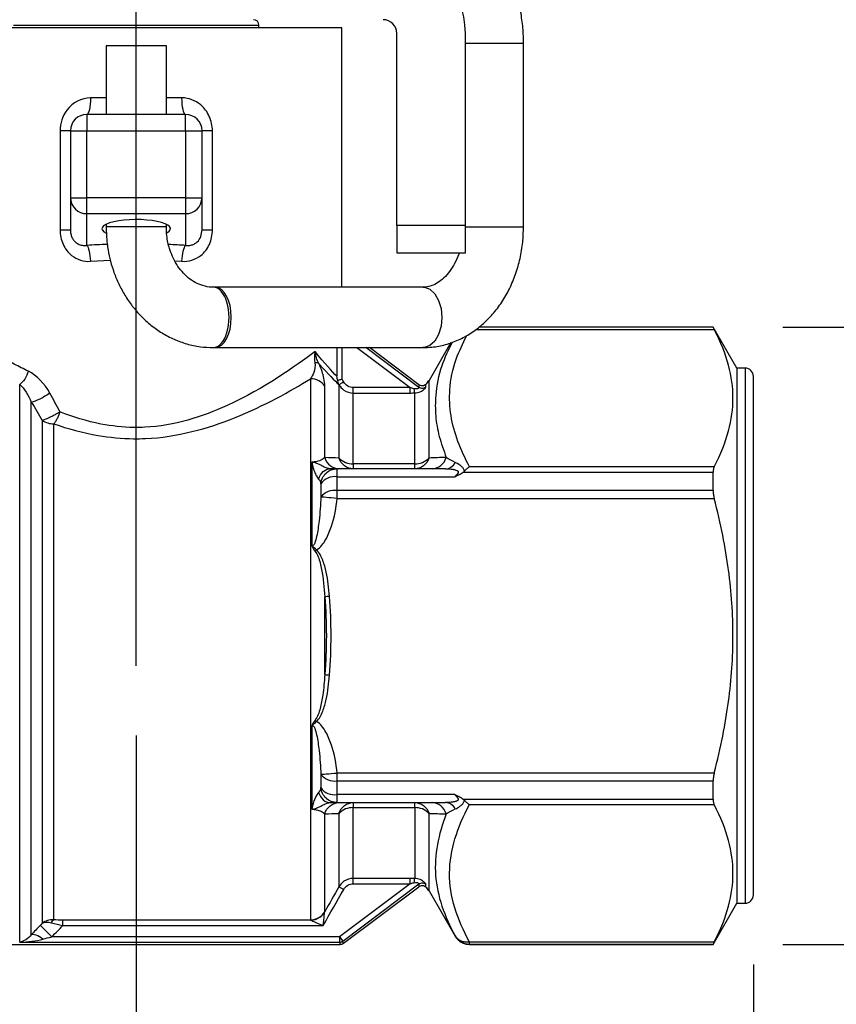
# Model space of a CAD drawing. Header units: inches. Extents: x 0.5 to 21.5, y 0.5 to 16.5.
# Tile 5 of 20: x 5.7 to 6.9, y 4.7 to 6.1. Entities that reach past the tile are written whole.
import ezdxf

# ---------------------------------------------------------------- set-up
doc = ezdxf.new("R2010")
doc.units = ezdxf.units.IN
doc.header["$LTSCALE"] = 2
doc.header["$MEASUREMENT"] = 0
doc.linetypes.add('SLD-Center', pattern=[0.75, 0.6, -0.05, 0.05, -0.05])
doc.linetypes.add('SLD-Solid', pattern=[0])
doc.layers.add('CENTER', color=40, linetype='SLD-Center')
doc.layers.add('DIMENSIONS', color=140, linetype='SLD-Solid', lineweight=25)
doc.styles.add('SLDTEXTSTYLE0', font='TXT', dxfattribs={"width": 0.7})
doc.dimstyles.new('SLDDIMSTYLE0', dxfattribs={"dimtxt": 0.169922, "dimasz": 0.26, "dimexe": 0, "dimexo": 0.0625, "dimgap": 0.04248, "dimtad": 0, "dimtih": 1, "dimtoh": 1, "dimrnd": 1e-09, "dimdsep": 46, "dimtxsty": 'SLDTEXTSTYLE0', "dimsah": 1, "dimcen": 0.09, "dimadec": 0, "dimazin": 2, "dimtfac": 1, "dimtofl": 0, "dimtmove": 0, "dimatfit": 3, "dimfxl": 0, "dimfrac": 2, "dimtolj": 1, "dimtzin": 12, "dimarcsym": 0})
doc.dimstyles.new('SLDDIMSTYLE1', dxfattribs={"dimtxt": 0.169922, "dimasz": 0.26, "dimexe": 0, "dimexo": 0.0625, "dimgap": 0.04248, "dimtad": 0, "dimtih": 1, "dimtoh": 1, "dimrnd": 1e-09, "dimzin": 12, "dimdsep": 46, "dimtxsty": 'SLDTEXTSTYLE0', "dimsah": 1, "dimcen": 0.09, "dimadec": 0, "dimazin": 3, "dimtfac": 1, "dimtofl": 0, "dimtmove": 0, "dimatfit": 3, "dimfxl": 0, "dimfrac": 2, "dimtolj": 1, "dimtzin": 12, "dimarcsym": 0})

# ---------------------------------------------------------------- blocks, each defined once
blk = doc.blocks.new('_D')
at = {"layer": 'DIMENSIONS'}
for p, q in [((5.8751, 5.0643), (5.8751, 4.0007)), ((6.761, 4.7356), (6.761, 4.0007)), ((5.8751, 4.2507), (6.761, 4.2507)), ((6.761, 4.2507), (7.2031, 4.2507)), ((7.4334, 4.2507), (7.3764, 4.2507)), ((7.3764, 4.2507), (7.3764, 3.9806)), ((7.9384, 4.2507), (7.9954, 4.2507)), ((7.9954, 4.2507), (7.9954, 3.9806)), ((7.3764, 3.9806), (7.4334, 3.9806)), ((7.9954, 3.9806), (7.9384, 3.9806))]:
    blk.add_line(p, q, dxfattribs=at)
for points in [[(5.8751, 4.2507), (6.1351, 4.2107), (6.1351, 4.2907)], [(6.761, 4.2507), (6.501, 4.2907), (6.501, 4.2107)]]:
    blk.add_solid(points, dxfattribs=at)
at = {"layer": 'DIMENSIONS', "char_height": 0.16667, "attachment_point": 1, "style": 'SLDTEXTSTYLE0'}
for s, insert in [('0.89', (7.4334, 4.5036)), ('22.5', (7.4334, 4.1955))]:
    blk.add_mtext(s, dxfattribs=dict(at, insert=insert))
blk = doc.blocks.new('_D_1')
at = {"layer": 'DIMENSIONS'}
for p, q in [((4.9893, 4.7356), (4.9893, 3.2056)), ((6.761, 4.7356), (6.761, 3.2056)), ((4.9893, 3.4556), (5.3883, 3.4556)), ((5.6186, 3.4556), (5.5615, 3.4556)), ((5.5615, 3.4556), (5.5615, 3.1856)), ((6.1235, 3.4556), (6.1806, 3.4556)), ((6.1806, 3.4556), (6.1806, 3.1856)), ((6.761, 3.4556), (6.3538, 3.4556)), ((5.5615, 3.1856), (5.6186, 3.1856)), ((6.1806, 3.1856), (6.1235, 3.1856))]:
    blk.add_line(p, q, dxfattribs=at)
for points in [[(4.9893, 3.4556), (5.2493, 3.4156), (5.2493, 3.4956)], [(6.761, 3.4556), (6.501, 3.4956), (6.501, 3.4156)]]:
    blk.add_solid(points, dxfattribs=at)
at = {"layer": 'DIMENSIONS', "char_height": 0.16667, "attachment_point": 1, "style": 'SLDTEXTSTYLE0'}
for s, insert in [('1.77', (5.6186, 3.7085)), ('45.0', (5.6186, 3.4004))]:
    blk.add_mtext(s, dxfattribs=dict(at, insert=insert))
blk = doc.blocks.new('_D_3')
at = {"layer": 'DIMENSIONS'}
for p, q in [((8.0068, 6.1254), (7.5068, 6.1254)), ((7.5068, 6.1254), (7.5068, 5.6505)), ((8.3132, 6.1254), (8.2561, 6.1254)), ((8.2561, 6.1254), (8.2561, 5.8553)), ((8.8181, 6.1254), (8.8752, 6.1254)), ((8.8752, 6.1254), (8.8752, 5.8553)), ((8.2561, 5.8553), (8.3132, 5.8553)), ((8.8752, 5.8553), (8.8181, 5.8553)), ((6.8033, 5.6505), (7.7568, 5.6505)), ((7.5068, 4.7647), (7.5068, 5.6505)), ((6.8033, 4.7647), (7.7568, 4.7647))]:
    blk.add_line(p, q, dxfattribs=at)
for points in [[(7.5068, 5.6505), (7.4668, 5.3905), (7.5468, 5.3905)], [(7.5068, 4.7647), (7.5468, 5.0247), (7.4668, 5.0247)]]:
    blk.add_solid(points, dxfattribs=at)
at = {"layer": 'DIMENSIONS', "char_height": 0.16667, "attachment_point": 1, "style": 'SLDTEXTSTYLE0'}
for s, insert in [('0.89', (8.3132, 6.3783)), ('22.5', (8.3132, 6.0702))]:
    blk.add_mtext(s, dxfattribs=dict(at, insert=insert))

msp = doc.modelspace()

# ---------------------------------------------------------------- linework, layer by layer
for p, q in [((6.1704, 6.0797), (5.5799, 6.0797)), ((5.699, 6.0836), (6.0513, 6.0836)), ((6.0513, 6.0797), (6.0513, 6.0836)), ((6.1704, 5.7076), (6.1704, 6.0797)), ((6.2492, 5.7963), (6.2492, 6.0718)), ((6.3476, 5.7963), (6.3476, 6.0718)), ((5.8319, 6.0541), (5.8319, 5.9556)), ((5.8382, 6.0541), (5.8319, 6.0541)), ((5.9184, 6.0541), (5.8382, 6.0541)), ((5.9184, 5.9556), (5.9184, 6.0541)), ((6.3476, 6.058), (6.431, 6.058)), ((6.431, 5.7942), (6.431, 6.058)), ((5.8318, 5.9793), (5.8095, 5.9793)), ((5.9408, 5.9793), (5.9186, 5.9793)), ((5.8043, 5.9556), (5.8043, 5.932)), ((5.946, 5.9556), (5.8043, 5.9556)), ((5.946, 5.932), (5.946, 5.9556)), ((5.7658, 5.932), (5.7658, 5.7898)), ((5.7807, 5.932), (5.8043, 5.932)), ((5.7807, 5.932), (5.7807, 5.836)), ((5.8043, 5.836), (5.8043, 5.932)), ((5.8043, 5.932), (5.946, 5.932)), ((5.946, 5.932), (5.946, 5.836)), ((5.946, 5.932), (5.9696, 5.932)), ((5.9696, 5.836), (5.9696, 5.932)), ((5.9845, 5.7898), (5.9845, 5.932)), ((5.7807, 5.836), (5.8043, 5.836)), ((5.7807, 5.836), (5.7807, 5.7898)), ((5.8043, 5.8132), (5.8043, 5.836)), ((5.946, 5.836), (5.8043, 5.836)), ((5.946, 5.836), (5.9696, 5.836)), ((5.946, 5.836), (5.946, 5.8132)), ((5.9696, 5.7898), (5.9696, 5.836)), ((5.8043, 5.8132), (5.946, 5.8132)), ((5.8043, 5.7677), (5.8043, 5.8132)), ((5.946, 5.8132), (5.946, 5.7677)), ((5.8319, 5.7975), (5.8319, 5.7942)), ((5.8382, 5.7942), (5.8319, 5.7942)), ((5.9184, 5.7942), (5.8382, 5.7942)), ((5.9184, 5.7942), (5.9184, 5.7972)), ((6.3476, 5.7963), (6.2492, 5.7963)), ((6.2492, 5.7963), (6.2492, 5.757)), ((6.3476, 5.757), (6.3476, 5.7963)), ((6.3476, 5.7942), (6.415, 5.7942)), ((6.415, 5.7942), (6.431, 5.7942)), ((6.2492, 5.757), (6.3476, 5.757)), ((5.8095, 5.7448), (5.838, 5.7462)), ((5.9306, 5.7453), (5.9408, 5.7448)), ((5.9888, 5.7076), (5.986, 5.7076)), ((6.2867, 5.7076), (5.9888, 5.7076)), ((6.3627, 5.6471), (6.7048, 5.6471)), ((6.7033, 5.6503), (6.3669, 5.6503)), ((6.7033, 5.6505), (6.3672, 5.6505)), ((6.7374, 5.5915), (6.7033, 5.6505)), ((6.7033, 5.6503), (6.7033, 5.6505)), ((6.3267, 5.6281), (6.2954, 5.5738)), ((5.986, 5.621), (5.9888, 5.621)), ((5.9888, 5.621), (6.2867, 5.621)), ((6.1631, 5.621), (6.1631, 5.5798)), ((6.1708, 5.5755), (6.1708, 5.621)), ((6.1916, 5.621), (6.2682, 5.5636)), ((6.2809, 5.5639), (6.2047, 5.621)), ((6.2809, 5.5677), (6.2098, 5.621)), ((6.7492, 5.5915), (6.7374, 5.5915)), ((6.7374, 5.5915), (6.7374, 4.8238)), ((6.7492, 5.5915), (6.7492, 4.8238)), ((5.7079, 4.7678), (5.7079, 5.5678)), ((6.1253, 5.5762), (6.1253, 4.7999)), ((6.1662, 5.5677), (6.1662, 5.4625)), ((6.2954, 5.4625), (6.2954, 5.5738)), ((6.761, 4.8356), (6.761, 5.5797)), ((6.1457, 5.4632), (6.1457, 5.5657)), ((6.2682, 5.5636), (6.1867, 5.5636)), ((6.1867, 5.4543), (6.1867, 5.5558)), ((6.1867, 5.5558), (6.2682, 5.5558)), ((6.2749, 5.4543), (6.2749, 5.5559)), ((5.7246, 4.7784), (5.7246, 5.5428)), ((5.7403, 5.5166), (5.7403, 4.7949)), ((5.757, 4.8), (5.757, 5.5116)), ((6.1274, 5.4566), (6.1274, 5.3373)), ((6.2749, 5.4543), (6.1867, 5.4543)), ((6.1867, 5.4543), (6.1867, 5.4471)), ((6.2749, 5.4471), (6.2749, 5.4543)), ((6.3192, 5.4471), (6.1634, 5.4471)), ((6.1634, 5.4357), (6.1634, 5.4471)), ((6.3444, 5.4421), (6.7033, 5.4421)), ((6.7048, 5.45), (6.3533, 5.45)), ((6.7033, 5.4158), (6.7033, 5.4421)), ((6.1401, 5.4255), (6.1401, 5.4065)), ((6.1634, 5.4158), (6.1634, 5.4357)), ((6.1634, 5.4357), (6.3323, 5.4357)), ((6.1634, 5.4047), (6.1634, 5.4158)), ((6.7033, 5.4158), (6.1634, 5.4158)), ((6.1634, 5.4047), (6.7048, 5.4047)), ((6.1457, 5.1518), (6.1457, 5.2634)), ((6.1274, 5.0779), (6.1274, 4.9587)), ((6.1401, 5.0087), (6.1401, 4.9898)), ((6.1634, 4.9994), (6.1634, 5.0105)), ((6.7048, 5.0105), (6.1634, 5.0105)), ((6.1634, 4.9994), (6.7033, 4.9994)), ((6.1634, 4.9796), (6.1634, 4.9994)), ((6.7033, 4.9732), (6.7033, 4.9994)), ((6.3323, 4.9796), (6.1634, 4.9796)), ((6.1634, 4.9681), (6.1634, 4.9796)), ((6.3444, 4.9732), (6.7033, 4.9732)), ((6.1634, 4.9681), (6.3192, 4.9681)), ((6.1867, 4.9681), (6.1867, 4.9609)), ((6.1867, 4.9609), (6.2749, 4.9609)), ((6.1867, 4.8594), (6.1867, 4.9609)), ((6.2749, 4.9609), (6.2749, 4.9681)), ((6.2749, 4.9609), (6.2749, 4.8593)), ((6.3533, 4.9652), (6.7048, 4.9652)), ((6.1457, 4.8115), (6.1457, 4.952)), ((6.1662, 4.9527), (6.1662, 4.8475)), ((6.2954, 4.8415), (6.2954, 4.9527)), ((6.2682, 4.8516), (6.1668, 4.7756)), ((6.1715, 4.7693), (6.2809, 4.8514)), ((6.1725, 4.7663), (6.2809, 4.8475)), ((6.2682, 4.8594), (6.1867, 4.8594)), ((6.1867, 4.8516), (6.2682, 4.8516)), ((6.2954, 4.8415), (6.3329, 4.7765)), ((6.7033, 4.7647), (6.7374, 4.8238)), ((6.7374, 4.8238), (6.7492, 4.8238)), ((6.1254, 4.7995), (5.7699, 4.7995)), ((5.7699, 4.7917), (6.1435, 4.7917)), ((6.1668, 4.7756), (5.7541, 4.7756)), ((6.1668, 4.7756), (6.1668, 4.7678)), ((6.1668, 4.7756), (6.1715, 4.7693)), ((6.3329, 4.7768), (6.3329, 4.7765)), ((5.5404, 4.7647), (6.1679, 4.7647)), ((5.7079, 4.7678), (6.1668, 4.7678)), ((6.7048, 4.7681), (6.3533, 4.7681)), ((6.3533, 4.765), (6.3533, 4.7681)), ((6.3533, 4.765), (6.7033, 4.765)), ((6.3533, 4.7647), (6.7033, 4.7647)), ((6.7033, 4.7647), (6.7033, 4.765))]:
    msp.add_line(p, q)
at = {"flags": 128}
for points in [[(6.2868, 5.7076), (6.2888, 5.7075), (6.2967, 5.7046), (6.3037, 5.6982), (6.3092, 5.6887), (6.3128, 5.6771), (6.314, 5.6643)], [(6.314, 5.6643), (6.3128, 5.6515), (6.3092, 5.6399), (6.3037, 5.6304), (6.2967, 5.624), (6.2888, 5.6211), (6.2867, 5.621)], [(6.173, 5.5716), (6.1718, 5.5738), (6.1708, 5.5755)], [(5.7403, 4.7949), (5.7387, 4.7933), (5.7374, 4.792)]]:
    msp.add_lwpolyline(points, dxfattribs=at)
for centre, radius, start, end in [((6.2295, 6.0718), 0.1181, 0, 90), ((6.0435, 6.0836), 0.00787, 0, 90), ((6.2295, 6.0718), 0.0197, 0, 90), ((5.8043, 5.932), 0.0236, 90, 180), ((5.946, 5.932), 0.0236, 0, 90), ((5.8039, 5.8364), 0.0232, 181.0102, 270.9758), ((5.9464, 5.8364), 0.0232, 269.0242, 358.9898), ((6.7492, 5.5797), 0.0118, 0, 90), ((6.2749, 5.5856), 0.0236, 312.7365, 330), ((5.7565, 5.54), 0.0284, 235.1781, 270.945), ((6.1855, 5.481), 0.0267, 223.7429, 272.4629), ((6.276, 5.481), 0.0267, 267.5371, 316.2571), ((6.16, 5.4117), 0.0242, 81.9123, 145.2919), ((6.1598, 5.391), 0.0251, 81.7208, 141.7751), ((6.1598, 5.0242), 0.0251, 218.2249, 278.2792), ((6.16, 5.0035), 0.0242, 214.7081, 278.0877), ((6.1855, 4.9342), 0.0267, 87.5371, 136.2571), ((6.276, 4.9342), 0.0267, 43.7429, 92.4629), ((6.2749, 4.8297), 0.0236, 30, 47.2477), ((6.7492, 4.8356), 0.0118, 270, 0)]:
    msp.add_arc(centre, radius, start, end)
for centre, major_axis, ratio, start_param, end_param in [((5.8751, 5.7915), (0.0492, 0), 0.267949, 5.829033, 9.931554), ((5.8751, 5.6843), (0.3189, 0), 0.267949, 1.701773, 1.794889), ((5.8751, 5.6843), (0.3189, 0), 0.267949, 1.346703, 1.424013), ((5.986, 5.6643), (0, 0.0433), 0.51813, 3.14111, 6.283185), ((5.9888, 5.6643), (0, 0.0433), 0.525611, 3.141593, 6.283185)]:
    msp.add_ellipse(centre, major_axis=major_axis, ratio=ratio, start_param=start_param, end_param=end_param)
for points, knots in [([(6.431, 6.058), (6.431, 6.0623), (6.4308, 6.0745), (6.4287, 6.0945), (6.4242, 6.1174), (6.4173, 6.1395), (6.4083, 6.1601), (6.397, 6.1791), (6.3837, 6.1957), (6.369, 6.2092), (6.353, 6.2197), (6.3361, 6.2269), (6.3201, 6.2307), (6.31, 6.2311), (6.306, 6.2312)], [0, 0, 0, 0, 0.0495, 0.140086, 0.231072, 0.322633, 0.414936, 0.507973, 0.601204, 0.693487, 0.773975, 0.860893, 0.944814, 1, 1, 1, 1]), ([(5.8095, 5.9793), (5.7965, 5.9793), (5.7743, 5.9679), (5.7658, 5.9428), (5.7658, 5.932)], [0, 0, 0, 0, 0.1095943, 0.19179, 0.19179, 0.19179, 0.19179]), ([(5.8095, 5.9793), (5.8095, 5.9731), (5.809, 5.9669), (5.807, 5.9582), (5.8057, 5.9556), (5.8043, 5.9556)], [0, 0, 0, 0, 0.5, 0.5, 1, 1, 1, 1]), ([(5.946, 5.9556), (5.9446, 5.9556), (5.9433, 5.9582), (5.9413, 5.9669), (5.9408, 5.9731), (5.9408, 5.9793)], [0, 0, 0, 0, 0.5, 0.5, 1, 1, 1, 1]), ([(5.9845, 5.932), (5.9845, 5.9392), (5.9814, 5.9536), (5.9666, 5.9732), (5.9505, 5.9793), (5.9408, 5.9793)], [0, 0, 0, 0, 0.0547811, 0.1095621, 0.1917337, 0.1917337, 0.1917337, 0.1917337]), ([(5.7807, 5.932), (5.7807, 5.932), (5.7792, 5.932), (5.774, 5.932), (5.7701, 5.932), (5.7658, 5.932)], [0, 0, 0, 0, 0.5, 0.5, 1, 1, 1, 1]), ([(5.9845, 5.932), (5.9802, 5.932), (5.9763, 5.932), (5.9711, 5.932), (5.9696, 5.932), (5.9696, 5.932)], [0, 0, 0, 0, 0.5, 0.5, 1, 1, 1, 1]), ([(5.8319, 5.7942), (5.8322, 5.7863), (5.8326, 5.775), (5.8351, 5.7586), (5.8381, 5.7446), (5.8431, 5.7284), (5.85, 5.712), (5.8587, 5.6958), (5.8694, 5.6803), (5.8819, 5.6658), (5.8962, 5.6528), (5.9121, 5.6416), (5.9294, 5.6326), (5.9479, 5.6259), (5.9669, 5.6217), (5.9797, 5.6213), (5.986, 5.6211)], [0, 0, 0, 0, 0.0889023, 0.125606, 0.1863684, 0.2494921, 0.3171746, 0.3877444, 0.4605236, 0.5349807, 0.6107532, 0.687603, 0.7654013, 0.8441267, 0.9238667, 1, 1, 1, 1]), ([(5.986, 5.7078), (5.9852, 5.7077), (5.9801, 5.7073), (5.9713, 5.7094), (5.9599, 5.714), (5.9498, 5.7208), (5.9408, 5.7295), (5.9332, 5.7398), (5.9272, 5.7511), (5.9231, 5.7619), (5.9205, 5.7721), (5.9188, 5.7825), (5.9185, 5.79), (5.9184, 5.7942)], [0, 0, 0, 0, 0.022998, 0.160749, 0.275605, 0.384871, 0.490047, 0.591664, 0.688381, 0.778614, 0.843088, 0.91187, 1, 1, 1, 1]), ([(6.2867, 5.621), (6.291, 5.6211), (6.3019, 5.6215), (6.3191, 5.6248), (6.3379, 5.6315), (6.3556, 5.6412), (6.3721, 5.6536), (6.387, 5.6686), (6.4002, 5.6859), (6.4113, 5.7053), (6.4202, 5.7264), (6.4265, 5.7489), (6.4304, 5.7716), (6.4308, 5.7869), (6.431, 5.7942)], [0, 0, 0, 0, 0.054675, 0.138189, 0.22168, 0.305613, 0.390372, 0.476165, 0.563006, 0.650747, 0.739162, 0.828025, 0.917174, 1, 1, 1, 1]), ([(5.7658, 5.7898), (5.7658, 5.7827), (5.7687, 5.7684), (5.7836, 5.7491), (5.7999, 5.7442), (5.8095, 5.7448)], [0, 0, 0, 0, 0.0542219, 0.1084437, 0.1897765, 0.1897765, 0.1897765, 0.1897765]), ([(5.7658, 5.7898), (5.7701, 5.7898), (5.774, 5.7898), (5.7792, 5.7898), (5.7807, 5.7898), (5.7807, 5.7898)], [0, 0, 0, 0, 0.5, 0.5, 1, 1, 1, 1]), ([(5.7807, 5.7898), (5.7807, 5.7889), (5.7807, 5.787), (5.7812, 5.7843), (5.7819, 5.7816), (5.7829, 5.7791), (5.7842, 5.7767), (5.7857, 5.7746), (5.7882, 5.7721), (5.792, 5.7694), (5.7977, 5.7674), (5.802, 5.7676), (5.8043, 5.7677)], [0, 0, 0, 0, 0.073993, 0.145993, 0.216521, 0.286131, 0.3554, 0.424913, 0.495246, 0.636387, 0.804078, 1, 1, 1, 1]), ([(5.9408, 5.7448), (5.9504, 5.7442), (5.9666, 5.749), (5.9816, 5.7683), (5.9845, 5.7827), (5.9845, 5.7898)], [0, 0, 0, 0, 0.0813558, 0.135593, 0.1898301, 0.1898301, 0.1898301, 0.1898301]), ([(5.946, 5.7677), (5.947, 5.7676), (5.949, 5.7674), (5.9519, 5.7676), (5.9546, 5.7682), (5.957, 5.769), (5.9591, 5.7701), (5.961, 5.7713), (5.9622, 5.7722), (5.9649, 5.7747), (5.9687, 5.7802), (5.9693, 5.7866), (5.9696, 5.7898)], [0, 0, 0, 0, 0.0875, 0.169738, 0.246802, 0.318798, 0.385855, 0.448133, 0.505835, 0.507684, 0.749829, 1, 1, 1, 1]), ([(5.9696, 5.7898), (5.9696, 5.7898), (5.9711, 5.7898), (5.9763, 5.7898), (5.9802, 5.7898), (5.9845, 5.7898)], [0, 0, 0, 0, 0.5, 0.5, 1, 1, 1, 1]), ([(6.3384, 5.757), (6.3383, 5.7564), (6.3368, 5.7508), (6.3323, 5.7415), (6.3251, 5.7298), (6.3168, 5.7205), (6.3081, 5.7137), (6.2991, 5.7094), (6.2921, 5.7078), (6.2879, 5.7077), (6.2867, 5.7076)], [0, 0, 0, 0, 0.016793, 0.164709, 0.312363, 0.460418, 0.610566, 0.765993, 0.932117, 1, 1, 1, 1]), ([(5.7203, 5.587), (5.7135, 5.5904), (5.6999, 5.5973), (5.6809, 5.6076), (5.6643, 5.6173), (5.65, 5.6261), (5.6381, 5.6336), (5.6278, 5.6404), (5.6147, 5.6491), (5.6007, 5.6588), (5.5896, 5.6667), (5.5836, 5.6713), (5.5804, 5.6737), (5.5801, 5.674), (5.5799, 5.6741)], [0, 0, 0, 0, 0.083747, 0.167445, 0.251105, 0.320642, 0.385828, 0.446681, 0.503269, 0.638045, 0.765269, 0.846299, 0.924557, 1, 1, 1, 1]), ([(6.3533, 5.45), (6.3474, 5.4621), (6.3355, 5.4863), (6.3258, 5.5233), (6.3238, 5.5628), (6.3315, 5.6015), (6.344, 5.627), (6.3495, 5.6384)], [0, 0, 0, 0, 0.195624, 0.391017, 0.585982, 0.816066, 1, 1, 1, 1]), ([(6.7033, 5.6503), (6.7033, 5.6502), (6.7033, 5.6501), (6.7036, 5.6494), (6.7041, 5.6485), (6.7045, 5.6476), (6.7048, 5.6471)], [0, 0, 0, 0, 0.249002, 0.49583, 0.744763, 1, 1, 1, 1]), ([(6.7048, 5.45), (6.7143, 5.4684), (6.7209, 5.4852), (6.7296, 5.5176), (6.7317, 5.5331), (6.7317, 5.5641), (6.7296, 5.5796), (6.7209, 5.6119), (6.7143, 5.6287), (6.7048, 5.6471)], [0, 0, 0, 0, 0.25, 0.25, 0.5, 0.5, 0.75, 0.75, 1, 1, 1, 1]), ([(6.3286, 5.6288), (6.3232, 5.6175), (6.311, 5.5924), (6.3043, 5.557), (6.3042, 5.5229), (6.3093, 5.4932), (6.3165, 5.4734), (6.3201, 5.4634)], [0, 0, 0, 0, 0.210352, 0.469494, 0.644936, 0.818954, 1, 1, 1, 1]), ([(6.132, 5.6153), (6.1025, 5.5936), (6.0305, 5.5416), (5.9248, 5.507), (5.8611, 5.5061), (5.8188, 5.5106), (5.7843, 5.5215), (5.7657, 5.5289)], [4.659336, 4.659336, 4.659336, 4.659336, 5.178575, 5.524735, 5.568005, 5.697814, 5.870894, 5.870894, 5.870894, 5.870894]), ([(6.132, 5.6153), (6.132, 5.6153), (6.132, 5.6153), (6.1307, 5.6097), (6.1305, 5.604), (6.1315, 5.5992)], [-0.00036044, -0.00036044, -0.00036044, -0.00036044, 0, 0, 0.07436772, 0.07436772, 0.07436772, 0.07436772]), ([(6.1372, 5.5983), (6.1346, 5.6033), (6.1328, 5.6093), (6.132, 5.6153), (6.132, 5.6153), (6.132, 5.6153)], [-0.00036044, -0.00036044, -0.00036044, -0.00036044, 0.07400727, 0.07400727, 0.07436772, 0.07436772, 0.07436772, 0.07436772]), ([(6.1315, 5.5992), (6.1326, 5.5944), (6.1308, 5.586), (6.1271, 5.579), (6.1253, 5.5762)], [0, 0, 0, 0, 0.0735055, 0.1286346, 0.1286346, 0.1286346, 0.1286346]), ([(6.1372, 5.5983), (6.1366, 5.5988), (6.135, 5.5992), (6.1326, 5.5992), (6.1315, 5.5992)], [0, 0, 0, 0, 0.571429, 1, 1, 1, 1]), ([(6.1457, 5.5657), (6.1457, 5.5691), (6.1449, 5.5778), (6.1411, 5.59), (6.1372, 5.5983)], [0, 0, 0, 0, 0.0551291, 0.1286346, 0.1286346, 0.1286346, 0.1286346]), ([(5.757, 5.5116), (5.7771, 5.5046), (5.8143, 5.4943), (5.86, 5.49), (5.9288, 5.4909), (6.0263, 5.5189), (6.0961, 5.5582), (6.1253, 5.5762)], [4.791493, 4.791493, 4.791493, 4.791493, 4.964573, 5.094383, 5.137653, 5.483813, 5.870894, 5.870894, 5.870894, 5.870894]), ([(6.1457, 5.5657), (6.1437, 5.5689), (6.1407, 5.5716), (6.1335, 5.5752), (6.1294, 5.5762), (6.1253, 5.5762)], [0, 0, 0, 0, 0.5, 0.5, 1, 1, 1, 1]), ([(6.1644, 5.5738), (6.1641, 5.5747), (6.1636, 5.5767), (6.1633, 5.5787), (6.1631, 5.5798)], [0, 0, 0, 0, 0.449923, 1, 1, 1, 1]), ([(6.1708, 5.5755), (6.1703, 5.5753), (6.1693, 5.5751), (6.1679, 5.5747), (6.1667, 5.5744), (6.1657, 5.5741), (6.165, 5.5739), (6.1646, 5.5738), (6.1644, 5.5738)], [0, 0, 0, 0, 0.211765, 0.40564, 0.581254, 0.738629, 0.878155, 1, 1, 1, 1]), ([(6.1662, 5.5678), (6.1658, 5.5686), (6.1652, 5.5701), (6.1646, 5.5721), (6.1644, 5.5733), (6.1644, 5.5738)], [0, 0, 0, 0, 0.445568, 0.7788, 1, 1, 1, 1]), ([(6.173, 5.5716), (6.1711, 5.5705), (6.1677, 5.5686), (6.1663, 5.5678), (6.1662, 5.5677)], [0, 0, 0, 0, 0.571429, 1, 1, 1, 1]), ([(6.1662, 5.5677), (6.168, 5.5647), (6.1737, 5.5584), (6.182, 5.5558), (6.1867, 5.5558)], [0.21000284, 0.21000284, 0.21000284, 0.21000284, 0.22792863, 0.25182967, 0.25182967, 0.25182967, 0.25182967]), ([(6.1867, 5.5636), (6.1839, 5.5636), (6.1812, 5.5643), (6.1764, 5.5671), (6.1744, 5.5692), (6.173, 5.5716)], [0, 0, 0, 0, 0.5, 0.5, 1, 1, 1, 1]), ([(6.2909, 5.5682), (6.2902, 5.5676), (6.2887, 5.5665), (6.286, 5.566), (6.2832, 5.5663), (6.2816, 5.5672), (6.2809, 5.5677)], [0, 0, 0, 0, 0.250267, 0.500068, 0.750035, 1, 1, 1, 1]), ([(6.1867, 5.5558), (6.1867, 5.5561), (6.1867, 5.5579), (6.1867, 5.5615), (6.1867, 5.5636)], [0, 0, 0, 0, 0.428571, 1, 1, 1, 1]), ([(6.2682, 5.5558), (6.2682, 5.5562), (6.2682, 5.5572), (6.2682, 5.56), (6.2682, 5.5618), (6.2682, 5.5636)], [0, 0, 0, 0, 0.5, 0.5, 1, 1, 1, 1]), ([(6.2809, 5.5639), (6.2809, 5.5637), (6.2808, 5.5631), (6.2796, 5.562), (6.2773, 5.5615), (6.2752, 5.5616), (6.2737, 5.562)], [0.25882483, 0.25882483, 0.25882483, 0.25882483, 0.27335767, 0.2878905, 0.29515692, 0.30968976, 0.30968976, 0.30968976, 0.30968976]), ([(6.2737, 5.562), (6.2738, 5.5603), (6.2741, 5.5575), (6.2747, 5.5562), (6.2749, 5.5559)], [0, 0, 0, 0, 0.571429, 1, 1, 1, 1]), ([(6.2749, 5.5559), (6.2777, 5.556), (6.2819, 5.557), (6.287, 5.5598), (6.2901, 5.5628), (6.2909, 5.5641), (6.2909, 5.5644)], [0.25882483, 0.25882483, 0.25882483, 0.25882483, 0.27335767, 0.28062409, 0.29515692, 0.30968976, 0.30968976, 0.30968976, 0.30968976]), ([(6.2909, 5.5644), (6.2897, 5.5633), (6.2863, 5.5617), (6.2825, 5.5626), (6.2809, 5.5639)], [0, 0, 0, 0, 0.428571, 1, 1, 1, 1]), ([(5.7657, 5.5289), (5.7649, 5.5283), (5.7633, 5.5273), (5.761, 5.5259), (5.7586, 5.5245), (5.7555, 5.5227), (5.7521, 5.5211), (5.7486, 5.5194), (5.7455, 5.5182), (5.7426, 5.5172), (5.7411, 5.5168), (5.7403, 5.5166)], [0, 0, 0, 0, 0.099841, 0.178274, 0.250142, 0.356789, 0.500095, 0.608179, 0.750044, 0.86258, 1, 1, 1, 1]), ([(5.757, 5.5116), (5.7574, 5.5121), (5.7583, 5.5132), (5.7599, 5.5157), (5.7619, 5.5192), (5.7637, 5.5232), (5.7649, 5.5264), (5.7655, 5.5281), (5.7657, 5.5289)], [0, 0, 0, 0, 0.132686, 0.250192, 0.499998, 0.749804, 0.874519, 1, 1, 1, 1]), ([(6.1403, 5.4595), (6.1397, 5.4592), (6.1361, 5.4577), (6.1315, 5.4568), (6.1274, 5.4566)], [0.9443467, 0.9443467, 0.9443467, 0.9443467, 0.95641194, 1.0188842, 1.0188842, 1.0188842, 1.0188842]), ([(6.1274, 5.4566), (6.1274, 5.4565), (6.1274, 5.4565), (6.1274, 5.4563), (6.1275, 5.4558), (6.1276, 5.455), (6.1278, 5.4535), (6.1284, 5.4508), (6.1294, 5.4471), (6.1309, 5.4432), (6.1324, 5.4396), (6.1339, 5.4367), (6.1355, 5.4342), (6.1364, 5.433), (6.1369, 5.4324)], [-0.0002102, -0.0002102, -0.0002102, -0.0002102, 0, 0, 0.0020044, 0.0040088, 0.0080175, 0.016035, 0.03207, 0.0481051, 0.0641401, 0.0801751, 0.0962101, 0.1122451, 0.1122451, 0.1122451, 0.1122451]), ([(6.1537, 5.4471), (6.1531, 5.4471), (6.1517, 5.4473), (6.1492, 5.4479), (6.1465, 5.4489), (6.1435, 5.4503), (6.14, 5.4521), (6.1368, 5.4538), (6.1337, 5.4551), (6.1318, 5.4558), (6.1301, 5.4562), (6.1292, 5.4564), (6.1278, 5.4565), (6.1276, 5.4566), (6.1274, 5.4566)], [-0.0002102, -0.0002102, -0.0002102, -0.0002102, 0.0158248, 0.0318599, 0.0478949, 0.0639299, 0.0799649, 0.0959999, 0.1040174, 0.1080262, 0.1100306, 0.112035, 0.112035, 0.1122451, 0.1122451, 0.1122451, 0.1122451]), ([(6.3463, 5.4438), (6.3461, 5.4446), (6.3454, 5.4467), (6.3431, 5.4497), (6.3388, 5.4533), (6.3353, 5.4552), (6.3331, 5.4562)], [0.04910424, 0.04910424, 0.04910424, 0.04910424, 0.06019927, 0.08026569, 0.10033212, 0.14046496, 0.14046496, 0.14046496, 0.14046496]), ([(6.3192, 5.4471), (6.3227, 5.4471), (6.328, 5.4468), (6.3343, 5.4454), (6.3376, 5.4438), (6.3376, 5.4414), (6.3353, 5.4387), (6.3333, 5.4367), (6.3323, 5.4357)], [0, 0, 0, 0, 0.0401328, 0.0601993, 0.0802657, 0.1003321, 0.1203985, 0.140465, 0.140465, 0.140465, 0.140465]), ([(6.3323, 5.4357), (6.3335, 5.4362), (6.3358, 5.4372), (6.3389, 5.4387), (6.3418, 5.4402), (6.3435, 5.4415), (6.3444, 5.4421)], [0, 0, 0, 0, 0.2879, 0.53018, 0.763252, 1, 1, 1, 1]), ([(6.7048, 5.45), (6.7046, 5.4496), (6.7042, 5.4487), (6.7037, 5.447), (6.7034, 5.4453), (6.7033, 5.4437), (6.7033, 5.4426), (6.7033, 5.4421)], [0, 0, 0, 0, 0.225476, 0.448802, 0.67292, 0.837836, 1, 1, 1, 1]), ([(6.7033, 5.4158), (6.7033, 5.4149), (6.7033, 5.4132), (6.7036, 5.4104), (6.7041, 5.4076), (6.7045, 5.4057), (6.7048, 5.4047)], [0, 0, 0, 0, 0.249002, 0.49583, 0.744763, 1, 1, 1, 1]), ([(6.1401, 5.4065), (6.1398, 5.3954), (6.1384, 5.3763), (6.1351, 5.3534), (6.1321, 5.3414), (6.1296, 5.3368), (6.1281, 5.3367), (6.1274, 5.3373)], [0.0938727, 0.0938727, 0.0938727, 0.0938727, 0.1921972, 0.2577468, 0.2905216, 0.306909, 0.3232965, 0.3232965, 0.3232965, 0.3232965]), ([(6.1339, 5.3308), (6.137, 5.3324), (6.1395, 5.3348), (6.1438, 5.34), (6.1457, 5.3429), (6.1506, 5.3518), (6.1532, 5.3582), (6.1597, 5.3776), (6.1624, 5.3911), (6.1634, 5.4047)], [0, 0, 0, 0, 0.125, 0.125, 0.25, 0.25, 0.5, 0.5, 1, 1, 1, 1]), ([(6.7048, 5.0105), (6.7143, 5.0473), (6.7209, 5.0809), (6.7296, 5.1456), (6.7317, 5.1766), (6.7317, 5.2386), (6.7296, 5.2696), (6.7209, 5.3343), (6.7143, 5.368), (6.7048, 5.4047)], [0, 0, 0, 0, 0.25, 0.25, 0.5, 0.5, 0.75, 0.75, 1, 1, 1, 1]), ([(6.1274, 5.3373), (6.1274, 5.3373), (6.1274, 5.3372), (6.1279, 5.3338), (6.1298, 5.331), (6.1318, 5.3286)], [-0.02794877, -0.02794877, -0.02794877, -0.02794877, -0.02768405, -0.02768405, 0, 0, 0, 0]), ([(6.1339, 5.3308), (6.1317, 5.3326), (6.1298, 5.3342), (6.1274, 5.3372), (6.1274, 5.3373), (6.1274, 5.3373)], [-0.02794877, -0.02794877, -0.02794877, -0.02794877, -0.00026473, -0.00026473, 0, 0, 0, 0]), ([(6.1339, 5.3308), (6.1335, 5.3304), (6.1328, 5.3296), (6.1321, 5.3289), (6.1318, 5.3286)], [0, 0, 0, 0, 0.571429, 1, 1, 1, 1]), ([(6.1318, 5.3286), (6.1354, 5.3241), (6.1386, 5.315), (6.1435, 5.2932), (6.1449, 5.2766), (6.1457, 5.2634)], [0, 0, 0, 0, 0.0510557, 0.0765836, 0.1786951, 0.1786951, 0.1786951, 0.1786951]), ([(6.1526, 5.264), (6.1516, 5.2757), (6.1504, 5.2875), (6.1466, 5.3047), (6.145, 5.3104), (6.1409, 5.3214), (6.1381, 5.3267), (6.1339, 5.3308)], [0, 0, 0, 0, 0.5, 0.5, 0.75, 0.75, 1, 1, 1, 1]), ([(6.1526, 5.264), (6.1514, 5.2639), (6.1486, 5.2637), (6.1465, 5.2635), (6.1457, 5.2634)], [0, 0, 0, 0, 0.428571, 1, 1, 1, 1]), ([(6.1457, 5.1518), (6.1451, 5.1419), (6.1438, 5.1254), (6.1396, 5.1032), (6.1354, 5.0911), (6.1318, 5.0866)], [0, 0, 0, 0, 0.0765836, 0.1276393, 0.1786951, 0.1786951, 0.1786951, 0.1786951]), ([(6.1339, 5.0844), (6.1381, 5.0885), (6.1408, 5.0938), (6.145, 5.1049), (6.1466, 5.1105), (6.1503, 5.1277), (6.1516, 5.1396), (6.1526, 5.1512)], [0, 0, 0, 0, 0.25, 0.25, 0.5, 0.5, 1, 1, 1, 1]), ([(6.1457, 5.1518), (6.1465, 5.1517), (6.1486, 5.1516), (6.1514, 5.1513), (6.1526, 5.1512)], [0, 0, 0, 0, 0.571429, 1, 1, 1, 1]), ([(6.1318, 5.0866), (6.1298, 5.0842), (6.1279, 5.0814), (6.1274, 5.078), (6.1274, 5.078), (6.1274, 5.0779)], [-0.02768405, -0.02768405, -0.02768405, -0.02768405, 0, 0, 0.00026472, 0.00026472, 0.00026472, 0.00026472]), ([(6.1318, 5.0866), (6.1321, 5.0863), (6.1328, 5.0856), (6.1335, 5.0848), (6.1339, 5.0844)], [0, 0, 0, 0, 0.428571, 1, 1, 1, 1]), ([(6.1274, 5.0779), (6.1274, 5.078), (6.1274, 5.078), (6.1298, 5.081), (6.1317, 5.0826), (6.1339, 5.0844)], [-0.02768405, -0.02768405, -0.02768405, -0.02768405, -0.02741932, -0.02741932, 0.00026472, 0.00026472, 0.00026472, 0.00026472]), ([(6.1274, 5.0779), (6.1281, 5.0785), (6.1296, 5.0785), (6.1321, 5.0739), (6.1351, 5.0619), (6.1384, 5.039), (6.1398, 5.0198), (6.1401, 5.0087)], [0.0303791, 0.0303791, 0.0303791, 0.0303791, 0.0467665, 0.0631539, 0.0959287, 0.1614783, 0.2598026, 0.2598026, 0.2598026, 0.2598026]), ([(6.1634, 5.0105), (6.1624, 5.0241), (6.1597, 5.0376), (6.1532, 5.0571), (6.1506, 5.0634), (6.1457, 5.0723), (6.1438, 5.0752), (6.1395, 5.0805), (6.137, 5.0829), (6.1339, 5.0844)], [0, 0, 0, 0, 0.5, 0.5, 0.75, 0.75, 0.875, 0.875, 1, 1, 1, 1]), ([(6.7048, 5.0105), (6.7046, 5.0097), (6.7042, 5.008), (6.7037, 5.0054), (6.7034, 5.0031), (6.7033, 5.0011), (6.7033, 5), (6.7033, 4.9994)], [0, 0, 0, 0, 0.225476, 0.448802, 0.67292, 0.837836, 1, 1, 1, 1]), ([(6.1369, 4.9828), (6.1353, 4.981), (6.1334, 4.9779), (6.1307, 4.9717), (6.1299, 4.9695), (6.1288, 4.9657), (6.1284, 4.9644), (6.1278, 4.9616), (6.1275, 4.9602), (6.1274, 4.9587)], [0, 0, 0, 0, 0.5, 0.5, 0.75, 0.75, 0.875, 0.875, 1, 1, 1, 1]), ([(6.3323, 4.9796), (6.3333, 4.9785), (6.3353, 4.9765), (6.3376, 4.9738), (6.3376, 4.9714), (6.3343, 4.9698), (6.328, 4.9685), (6.3227, 4.9681), (6.3192, 4.9681)], [-0.1404674, -0.1404674, -0.1404674, -0.1404674, -0.1204006, -0.1003339, -0.0802671, -0.0602003, -0.0401335, 0, 0, 0, 0]), ([(6.3323, 4.9796), (6.3336, 4.979), (6.3358, 4.978), (6.3391, 4.9765), (6.3419, 4.975), (6.3436, 4.9737), (6.3444, 4.9732)], [0, 0, 0, 0, 0.301109, 0.530184, 0.778984, 1, 1, 1, 1]), ([(6.3444, 4.9732), (6.3448, 4.9729), (6.3455, 4.9723), (6.346, 4.9717), (6.3463, 4.9714)], [0, 0, 0, 0, 0.507576, 1, 1, 1, 1]), ([(6.7033, 4.9732), (6.7033, 4.9724), (6.7033, 4.9707), (6.7036, 4.9686), (6.7041, 4.9667), (6.7045, 4.9657), (6.7048, 4.9652)], [0, 0, 0, 0, 0.249002, 0.49583, 0.744763, 1, 1, 1, 1]), ([(6.1274, 4.9587), (6.1276, 4.9587), (6.1278, 4.9587), (6.1292, 4.9588), (6.1301, 4.959), (6.1318, 4.9594), (6.1337, 4.9601), (6.1359, 4.9611), (6.1381, 4.9621), (6.1406, 4.9634), (6.1434, 4.9649), (6.1465, 4.9663), (6.1492, 4.9673), (6.1517, 4.968), (6.1531, 4.9681), (6.1537, 4.9681)], [-0.1124553, -0.1124553, -0.1124553, -0.1124553, -0.1122451, -0.1122451, -0.1102408, -0.1082364, -0.1042276, -0.0962101, -0.0881926, -0.0801751, -0.0641401, -0.0481051, -0.03207, -0.016035, 0, 0, 0, 0]), ([(6.3533, 4.7681), (6.3446, 4.7842), (6.3374, 4.8005), (6.3275, 4.8335), (6.3248, 4.8501), (6.3252, 4.8999), (6.3359, 4.9331), (6.3533, 4.9652)], [0, 0, 0, 0, 0.25, 0.25, 0.5, 0.5, 1, 1, 1, 1]), ([(6.3331, 4.959), (6.3353, 4.96), (6.3388, 4.9619), (6.3431, 4.9655), (6.3454, 4.9685), (6.3461, 4.9706), (6.3463, 4.9714)], [-0.09136592, -0.09136592, -0.09136592, -0.09136592, -0.05123237, -0.0311656, -0.01109883, 0, 0, 0, 0]), ([(6.7048, 4.7681), (6.7143, 4.7865), (6.7209, 4.8033), (6.7296, 4.8357), (6.7317, 4.8512), (6.7317, 4.8822), (6.7296, 4.8977), (6.7209, 4.93), (6.7143, 4.9468), (6.7048, 4.9652)], [0, 0, 0, 0, 0.25, 0.25, 0.5, 0.5, 0.75, 0.75, 1, 1, 1, 1]), ([(6.1274, 4.9587), (6.1315, 4.9585), (6.1361, 4.9575), (6.1397, 4.956), (6.1403, 4.9558)], [0.07478361, 0.07478361, 0.07478361, 0.07478361, 0.13725588, 0.14932112, 0.14932112, 0.14932112, 0.14932112]), ([(6.3202, 4.9519), (6.3087, 4.9227), (6.2967, 4.8627), (6.3176, 4.8048), (6.3329, 4.7768)], [0.7246872, 0.7246872, 0.7246872, 0.7246872, 1.1586575, 1.6006283, 1.6006283, 1.6006283, 1.6006283]), ([(6.1867, 4.8594), (6.182, 4.8594), (6.1737, 4.8568), (6.168, 4.8505), (6.1662, 4.8475)], [-0.04187709, -0.04187709, -0.04187709, -0.04187709, -0.01794732, 0, 0, 0, 0]), ([(6.1662, 4.8475), (6.1664, 4.8474), (6.1682, 4.8464), (6.1716, 4.8445), (6.173, 4.8436)], [0, 0, 0, 0, 0.571429, 1, 1, 1, 1]), ([(6.173, 4.8436), (6.1744, 4.846), (6.1764, 4.8481), (6.1812, 4.8509), (6.1839, 4.8516), (6.1867, 4.8516)], [0, 0, 0, 0, 0.5, 0.5, 1, 1, 1, 1]), ([(6.1867, 4.8516), (6.1867, 4.8532), (6.1867, 4.8568), (6.1867, 4.859), (6.1867, 4.8594)], [0, 0, 0, 0, 0.428571, 1, 1, 1, 1]), ([(6.2682, 4.8516), (6.2682, 4.8535), (6.2682, 4.8553), (6.2682, 4.8581), (6.2682, 4.859), (6.2682, 4.8594)], [0, 0, 0, 0, 0.5, 0.5, 1, 1, 1, 1]), ([(6.2749, 4.8593), (6.2747, 4.859), (6.2741, 4.8577), (6.2738, 4.8549), (6.2737, 4.8532)], [0, 0, 0, 0, 0.428571, 1, 1, 1, 1]), ([(6.2737, 4.8532), (6.2752, 4.8536), (6.278, 4.8538), (6.2807, 4.8526), (6.281, 4.8517), (6.2809, 4.8514)], [0.3096902, 0.3096902, 0.3096902, 0.3096902, 0.32422302, 0.33875584, 0.36055508, 0.36055508, 0.36055508, 0.36055508]), ([(6.2909, 4.8509), (6.2909, 4.8513), (6.2896, 4.8534), (6.2833, 4.8579), (6.2777, 4.8592), (6.2749, 4.8593)], [0.3096902, 0.3096902, 0.3096902, 0.3096902, 0.33148943, 0.34602226, 0.36055508, 0.36055508, 0.36055508, 0.36055508]), ([(6.2809, 4.8514), (6.2825, 4.8526), (6.2863, 4.8535), (6.2897, 4.8519), (6.2909, 4.8509)], [0, 0, 0, 0, 0.571429, 1, 1, 1, 1]), ([(6.2809, 4.8476), (6.2816, 4.848), (6.2832, 4.849), (6.286, 4.8493), (6.2887, 4.8487), (6.2902, 4.8476), (6.2909, 4.847)], [0, 0, 0, 0, 0.249965, 0.499932, 0.749733, 1, 1, 1, 1]), ([(6.1253, 4.7999), (6.1294, 4.7999), (6.1335, 4.801), (6.1407, 4.8051), (6.1437, 4.808), (6.1457, 4.8115)], [0, 0, 0, 0, 0.5, 0.5, 1, 1, 1, 1]), ([(6.1254, 4.7995), (6.1301, 4.7995), (6.1382, 4.8021), (6.1439, 4.8083), (6.1457, 4.8113)], [0, 0, 0, 0, 0.571429, 1, 1, 1, 1]), ([(6.1435, 4.7917), (6.1435, 4.7917), (6.1435, 4.7918), (6.1441, 4.797), (6.1449, 4.8041), (6.1455, 4.8097), (6.1456, 4.8109), (6.1457, 4.8113)], [-0.1222943, -0.1222943, -0.1222943, -0.1222943, -0.1217314, -0.1217314, -0.0486926, -0.0243463, 0, 0, 0, 0]), ([(5.757, 4.8), (5.7504, 4.8005), (5.7446, 4.7984), (5.7404, 4.795), (5.7403, 4.7949), (5.7403, 4.7949)], [-0.03940256, -0.03940256, -0.03940256, -0.03940256, 0, 0, 0.00035681, 0.00035681, 0.00035681, 0.00035681]), ([(5.7403, 4.7949), (5.7403, 4.7949), (5.7403, 4.7949), (5.7433, 4.7968), (5.7479, 4.7973), (5.7535, 4.7956)], [-0.03940256, -0.03940256, -0.03940256, -0.03940256, -0.03904575, -0.03904575, 0.00035681, 0.00035681, 0.00035681, 0.00035681]), ([(5.7699, 4.7917), (5.7699, 4.7938), (5.7699, 4.7975), (5.7699, 4.7992), (5.7699, 4.7995)], [0, 0, 0, 0, 0.571429, 1, 1, 1, 1]), ([(6.1254, 4.7995), (6.1257, 4.7994), (6.1268, 4.7989), (6.132, 4.7966), (6.1386, 4.7938), (6.1434, 4.7917), (6.1434, 4.7917), (6.1435, 4.7917)], [-0.1222943, -0.1222943, -0.1222943, -0.1222943, -0.097948, -0.0736017, -0.0005629, -0.0005629, 0, 0, 0, 0]), ([(5.7246, 4.7784), (5.7198, 4.7725), (5.7138, 4.7689), (5.7079, 4.7678), (5.7079, 4.7678), (5.7079, 4.7678)], [0, 0, 0, 0, 0.1158138, 0.1158138, 0.1164453, 0.1164453, 0.1164453, 0.1164453]), ([(6.3533, 4.7681), (6.3523, 4.768), (6.3503, 4.7678), (6.3473, 4.768), (6.3442, 4.7685), (6.3407, 4.7697), (6.3364, 4.7721), (6.3341, 4.7751), (6.3329, 4.7768)], [0, 0, 0, 0, 0.115735, 0.237286, 0.365424, 0.50066, 0.712305, 1, 1, 1, 1]), ([(6.3329, 4.7768), (6.3334, 4.7759), (6.3344, 4.7742), (6.3364, 4.772), (6.3385, 4.7701), (6.3408, 4.7685), (6.3432, 4.7672), (6.3457, 4.7662), (6.3483, 4.7655), (6.3508, 4.765), (6.3525, 4.765), (6.3533, 4.765)], [0, 0, 0, 0, 0.121257, 0.239973, 0.356151, 0.46979, 0.580894, 0.689464, 0.795504, 0.899015, 1, 1, 1, 1]), ([(6.3329, 4.7765), (6.334, 4.7748), (6.3364, 4.7714), (6.3414, 4.7677), (6.3471, 4.7652), (6.3513, 4.7649), (6.3533, 4.7647)], [0, 0, 0, 0, 0.249988, 0.499973, 0.749904, 1, 1, 1, 1]), ([(5.7079, 4.7678), (5.7079, 4.7678), (5.708, 4.7678), (5.7197, 4.7681), (5.7317, 4.7695), (5.7413, 4.7722)], [0, 0, 0, 0, 0.0006315, 0.0006315, 0.1164453, 0.1164453, 0.1164453, 0.1164453]), ([(6.1668, 4.7678), (6.1674, 4.7678), (6.1685, 4.7679), (6.1701, 4.7684), (6.171, 4.769), (6.1715, 4.7693)], [0, 0, 0, 0, 0.333409, 0.666591, 1, 1, 1, 1]), ([(6.3533, 4.7647), (6.3533, 4.7647), (6.3533, 4.7646), (6.3533, 4.7648), (6.3533, 4.765)], [0, 0, 0, 0, 0.118955, 1, 1, 1, 1]), ([(6.7048, 4.7681), (6.7046, 4.7677), (6.7042, 4.7669), (6.7037, 4.766), (6.7034, 4.7654), (6.7033, 4.7651), (6.7033, 4.765), (6.7033, 4.765)], [0, 0, 0, 0, 0.2254759, 0.4488017, 0.6729199, 0.8378362, 1, 1, 1, 1])]:
    msp.add_open_spline(points, degree=3, knots=knots)
for points in [[(5.8043, 5.7677), (5.8055, 5.7664), (5.8078, 5.7603), (5.8092, 5.75), (5.8095, 5.7448)], [(5.9408, 5.7448), (5.9411, 5.75), (5.9425, 5.7603), (5.9448, 5.7664), (5.946, 5.7677)], [(6.1631, 5.5798), (6.1564, 5.5866), (6.1453, 5.5985), (6.132, 5.6153)], [(6.1372, 5.5983), (6.1378, 5.5977), (6.1384, 5.597), (6.1389, 5.5964)], [(6.1389, 5.5964), (6.1505, 5.5832), (6.1601, 5.5735), (6.1662, 5.5678)], [(5.7203, 5.587), (5.719, 5.5831), (5.7154, 5.5754), (5.7104, 5.5697), (5.7079, 5.5678)], [(5.7512, 5.5557), (5.7436, 5.5696), (5.7325, 5.5812), (5.7203, 5.587)], [(5.7079, 5.5678), (5.7145, 5.5623), (5.7205, 5.5533), (5.7246, 5.5428)], [(6.2809, 5.5677), (6.2809, 5.5677), (6.2809, 5.5664), (6.2809, 5.5639)], [(6.2909, 5.5644), (6.2909, 5.5669), (6.2909, 5.5682), (6.2909, 5.5682)], [(5.7512, 5.5557), (5.7468, 5.5526), (5.7363, 5.5463), (5.7275, 5.5432), (5.7246, 5.5428)], [(5.7657, 5.5289), (5.7609, 5.5379), (5.7561, 5.5468), (5.7512, 5.5557)], [(6.2737, 5.562), (6.2719, 5.5625), (6.27, 5.563), (6.2682, 5.5636)], [(6.2682, 5.5558), (6.2704, 5.5558), (6.2727, 5.5559), (6.2749, 5.5559)], [(5.7246, 5.5428), (5.7298, 5.5342), (5.7351, 5.5254), (5.7403, 5.5166)], [(6.1457, 5.4632), (6.1444, 5.4618), (6.1426, 5.4605), (6.1403, 5.4595)], [(6.1457, 5.4632), (6.1472, 5.4586), (6.1528, 5.4503), (6.1617, 5.4471), (6.1662, 5.4471)], [(6.1662, 5.4625), (6.1596, 5.4628), (6.1528, 5.463), (6.1457, 5.4632)], [(6.1867, 5.4471), (6.1822, 5.4471), (6.1734, 5.4501), (6.1677, 5.458), (6.1662, 5.4625)], [(6.2954, 5.4625), (6.2938, 5.458), (6.2881, 5.4501), (6.2793, 5.4471), (6.2749, 5.4471)], [(6.3201, 5.4634), (6.3116, 5.4631), (6.3033, 5.4628), (6.2954, 5.4625)], [(6.2997, 5.4471), (6.3042, 5.4471), (6.3131, 5.4503), (6.3187, 5.4587), (6.3201, 5.4634)], [(6.3192, 5.4471), (6.3219, 5.4471), (6.3272, 5.4488), (6.3315, 5.4534), (6.3331, 5.4562)], [(6.3331, 5.4562), (6.328, 5.4585), (6.3236, 5.4609), (6.3201, 5.4634)], [(6.1369, 5.4324), (6.1396, 5.4411), (6.1465, 5.4471), (6.1537, 5.4471)], [(6.1401, 5.4255), (6.1406, 5.4313), (6.1461, 5.4426), (6.1576, 5.4471), (6.1634, 5.4471)], [(6.1634, 5.4471), (6.1623, 5.4471), (6.1589, 5.4471), (6.1537, 5.4471)], [(6.3444, 5.4421), (6.3451, 5.4426), (6.3457, 5.4432), (6.3463, 5.4438)], [(6.3463, 5.4438), (6.3474, 5.445), (6.3485, 5.4461), (6.3496, 5.4471)], [(6.3533, 5.45), (6.3521, 5.4492), (6.3508, 5.4482), (6.3496, 5.4471)], [(6.1369, 5.4324), (6.1386, 5.4304), (6.1397, 5.4279), (6.1401, 5.4255)], [(6.1634, 5.4047), (6.1578, 5.4051), (6.1466, 5.406), (6.1409, 5.4065), (6.1401, 5.4065)], [(6.1457, 5.2634), (6.1488, 5.2263), (6.1488, 5.1889), (6.1457, 5.1518)], [(6.1526, 5.1512), (6.1556, 5.1887), (6.1556, 5.2265), (6.1526, 5.264)], [(6.1401, 5.0087), (6.1409, 5.0088), (6.1466, 5.0092), (6.1578, 5.0101), (6.1634, 5.0105)], [(6.1401, 4.9898), (6.1397, 4.9873), (6.1386, 4.9848), (6.1369, 4.9828)], [(6.1634, 4.9681), (6.1576, 4.9681), (6.1461, 4.9727), (6.1406, 4.9839), (6.1401, 4.9898)], [(6.1369, 4.9828), (6.1382, 4.9785), (6.143, 4.9709), (6.1501, 4.9681), (6.1537, 4.9681)], [(6.1457, 4.952), (6.1472, 4.9567), (6.1528, 4.9649), (6.1617, 4.9681), (6.1662, 4.9681)], [(6.1537, 4.9681), (6.1589, 4.9681), (6.1623, 4.9681), (6.1634, 4.9681)], [(6.1662, 4.9527), (6.1677, 4.9572), (6.1734, 4.9651), (6.1822, 4.9681), (6.1867, 4.9681)], [(6.2749, 4.9681), (6.2793, 4.9681), (6.2881, 4.9651), (6.2938, 4.9572), (6.2954, 4.9527)], [(6.3201, 4.9519), (6.3187, 4.9566), (6.3131, 4.9649), (6.3042, 4.9681), (6.2997, 4.9681)], [(6.3331, 4.959), (6.3315, 4.9618), (6.3272, 4.9665), (6.3219, 4.9681), (6.3192, 4.9681)], [(6.3201, 4.9519), (6.3236, 4.9543), (6.328, 4.9568), (6.3331, 4.959)], [(6.3496, 4.9681), (6.3485, 4.9691), (6.3474, 4.9702), (6.3463, 4.9714)], [(6.3496, 4.9681), (6.3508, 4.967), (6.3521, 4.966), (6.3533, 4.9652)], [(6.1403, 4.9558), (6.1426, 4.9547), (6.1444, 4.9534), (6.1457, 4.952)], [(6.1457, 4.952), (6.1528, 4.9522), (6.1596, 4.9525), (6.1662, 4.9527)], [(6.2954, 4.9527), (6.3033, 4.9524), (6.3116, 4.9521), (6.3201, 4.9519)], [(6.1662, 4.8475), (6.1594, 4.8355), (6.1526, 4.8235), (6.1457, 4.8115)], [(6.2749, 4.8593), (6.2727, 4.8594), (6.2704, 4.8594), (6.2682, 4.8594)], [(6.2682, 4.8516), (6.27, 4.8522), (6.2719, 4.8527), (6.2737, 4.8532)], [(6.2809, 4.8514), (6.2809, 4.8488), (6.2809, 4.8476), (6.2809, 4.8476)], [(6.2909, 4.847), (6.2909, 4.847), (6.2909, 4.8483), (6.2909, 4.8509)], [(6.1435, 4.7917), (6.1533, 4.809), (6.1632, 4.8263), (6.173, 4.8436)], [(6.1457, 4.8113), (6.1457, 4.8113), (6.1457, 4.8114), (6.1457, 4.8115)], [(5.7374, 4.792), (5.733, 4.7875), (5.7286, 4.7829), (5.7246, 4.7784)], [(5.7374, 4.792), (5.738, 4.7915), (5.742, 4.7875), (5.7501, 4.7796), (5.7541, 4.7756)], [(5.7535, 4.7956), (5.7543, 4.7979), (5.7556, 4.7996), (5.757, 4.8)], [(5.7535, 4.7956), (5.7585, 4.7942), (5.7643, 4.7928), (5.7699, 4.7917)], [(5.7541, 4.7756), (5.7594, 4.781), (5.7647, 4.7863), (5.7699, 4.7917)], [(5.7699, 4.7995), (5.7654, 4.7995), (5.7608, 4.7996), (5.757, 4.8)], [(6.1253, 4.7999), (6.1253, 4.7998), (6.1253, 4.7996), (6.1254, 4.7995)], [(5.7413, 4.7722), (5.7343, 4.7773), (5.7275, 4.7798), (5.7246, 4.7784)], [(5.7413, 4.7722), (5.7453, 4.7733), (5.7497, 4.7745), (5.7541, 4.7756)], [(6.1668, 4.7678), (6.1675, 4.7657), (6.1678, 4.7647), (6.1678, 4.7647)], [(6.1678, 4.7647), (6.1687, 4.7648), (6.1704, 4.7649), (6.1718, 4.7658), (6.1725, 4.7663)], [(6.1725, 4.7663), (6.1725, 4.7663), (6.1722, 4.7673), (6.1715, 4.7693)]]:
    msp.add_open_spline(points, degree=3)
at = {"layer": 'CENTER'}
msp.add_line((5.8751, 5.1643), (5.8751, 6.5797), dxfattribs=at)

# ---------------------------------------------------------------- dimensions: what is measured, and where the dimension line sits
at = {"layer": 'DIMENSIONS'}
dim = msp.add_linear_dim(base=(7.5068, 5.6505), p1=(6.7033, 4.7647), p2=(6.7033, 5.6505), angle=90, dimstyle='SLDDIMSTYLE0', dxfattribs=at)
dim.commit()
dim.dimension.update_dxf_attribs({"geometry": '_D_3', "text_midpoint": (7.5068, 6.1254), "dimtype": 160})
for base, p1, p2, dimstyle, picture, middle in [((6.761, 4.2507), (5.8751, 5.1643), (6.761, 4.8356), 'SLDDIMSTYLE0', '_D', (7.6859, 4.2507)), ((4.9893, 3.4556), (6.761, 4.8356), (4.9893, 4.8356), 'SLDDIMSTYLE1', '_D_1', (5.8711, 3.4556))]:
    dim = msp.add_linear_dim(base=base, p1=p1, p2=p2, dimstyle=dimstyle, dxfattribs=at)
    dim.commit()
    dim.dimension.update_dxf_attribs({"geometry": picture, "text_midpoint": middle, "dimtype": 160})

doc.saveas('drawing.dxf')
